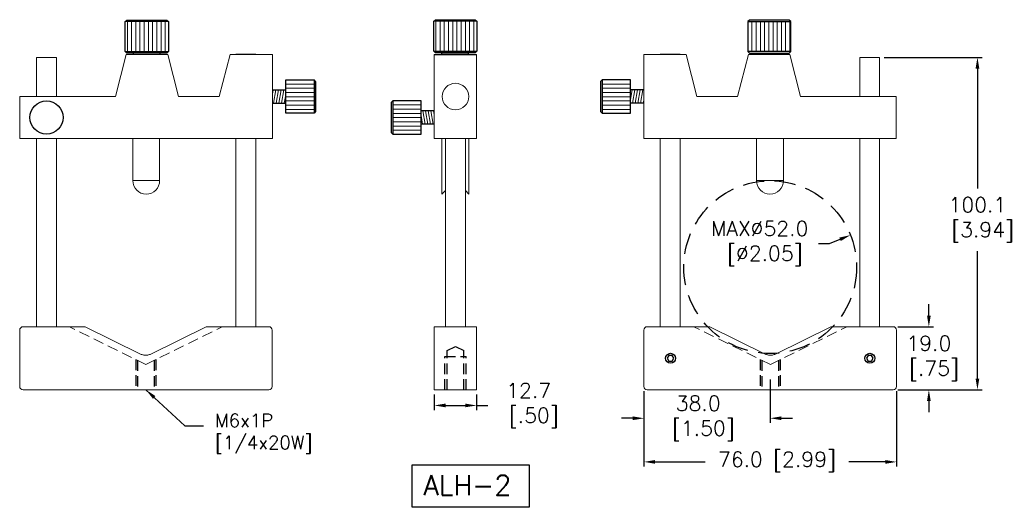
# Model space of a CAD drawing. Extents: x -138 to 158, y 17 to 164.
import ezdxf

# ---------------------------------------------------------------- set-up
doc = ezdxf.new("R2010")
doc.units = 0
doc.header["$LTSCALE"] = 0.5
doc.header["$MEASUREMENT"] = 0
doc.linetypes.add('DASHED', pattern=[19.05, 12.7, -6.35])
doc.linetypes.add('DASHED2', pattern=[9.525, 6.35, -3.175])
doc.layers.get('0').update_dxf_attribs({"linetype": 'CONTINUOUS'})
doc.layers.get('Defpoints').update_dxf_attribs({"linetype": 'CONTINUOUS'})
for name, color, linetype in [('CONTINUE', 7, 'CONTINUOUS'), ('外形輪廓', 7, 'CONTINUOUS'), ('隱藏虛線', 1, 'DASHED')]:
    doc.layers.add(name, color=color, linetype=linetype)
doc.styles.add('STSL', font='romans.shx', dxfattribs={"bigfont": 'stsl.shx'})
doc.dimstyles.new('11', dxfattribs={"dimscale": 2.25, "dimtxt": 2, "dimasz": 1.5, "dimexe": 0.625, "dimexo": 0.625, "dimgap": 1, "dimtad": 0, "dimtih": 1, "dimtoh": 1, "dimdec": 1, "dimzin": 1, "dimdsep": 46, "dimtxsty": 'STSL', "dimcen": 0, "dimadec": 1, "dimazin": 0, "dimtfac": 1, "dimtdec": 1, "dimtofl": 0, "dimtmove": 0, "dimatfit": 3, "dimfxl": 0, "dimtolj": 1, "dimtzin": 0, "dimarcsym": 0})
pattern_1 = [(90, (9.5027, 7.8001), (1.27, 1e-14), [])]
pattern_2 = [(80, (648.7449, 513.1342), (0.78169115, -0.13783324), [])]
pattern_3 = [(180, (-3.4784, 11.1501), (-1e-14, 1.27), [])]

# ---------------------------------------------------------------- blocks, each defined once
blk = doc.blocks.new('*D36')
at = {"layer": 'Defpoints', "color": 0}
for p in [(-13.68, 52.43), (-0.98, 52.43), (-0.98, 47.73)]:
    blk.add_point(p, dxfattribs=at)
at = {"layer": '外形輪廓', "color": 0, "lineweight": -2}
for p, q in [((-13.68, 51.02), (-13.68, 46.32)), ((-0.98, 51.02), (-0.98, 46.32)), ((-10.31, 47.73), (-4.36, 47.73)), ((-0.98, 47.73), (2.39, 47.73))]:
    blk.add_line(p, q, dxfattribs=at)
at = {"layer": '外形輪廓', "color": 0}
for points in [[(-10.31, 48.29), (-10.31, 47.17), (-13.68, 47.73)], [(-4.36, 48.29), (-4.36, 47.17), (-0.98, 47.73)]]:
    blk.add_solid(points, dxfattribs=at)
at = {"layer": '外形輪廓', "color": 0, "insert": (14.71, 47.73), "char_height": 4.5, "attachment_point": 5, "style": 'STSL'}
blk.add_mtext('\\A1;12.7\\P [.50]', dxfattribs=at)
blk = doc.blocks.new('*D37')
at = {"layer": 'Defpoints', "color": 0}
for p in [(111.55, 99.01), (63.26, 79.74)]:
    blk.add_point(p, dxfattribs=at)
at = {"layer": '外形輪廓', "color": 0, "lineweight": -2}
for p, q in [((101.91, 96.51), (105.28, 96.51)), ((105.28, 96.51), (108.42, 97.76))]:
    blk.add_line(p, q, dxfattribs=at)
at = {"layer": '外形輪廓', "color": 0}
blk.add_solid([(108.21, 98.28), (108.63, 97.23), (111.55, 99.01)], dxfattribs=at)
at = {"layer": '外形輪廓', "color": 0, "insert": (84.23, 96.51), "char_height": 4.5, "attachment_point": 5, "style": 'STSL'}
blk.add_mtext('\\A1;MAX∅52.0\\P [∅2.05]', dxfattribs=at)
blk = doc.blocks.new('*D39')
at = {"layer": 'Defpoints', "color": 0}
for p in [(49.41, 53.43), (125.41, 53.43), (125.41, 30.73)]:
    blk.add_point(p, dxfattribs=at)
at = {"layer": '外形輪廓', "color": 0, "lineweight": -2}
for p, q in [((49.41, 52.02), (49.41, 29.32)), ((125.41, 52.02), (125.41, 29.32)), ((52.78, 30.73), (67.78, 30.73)), ((122.03, 30.73), (111.07, 30.73))]:
    blk.add_line(p, q, dxfattribs=at)
at = {"layer": '外形輪廓', "color": 0}
for points in [[(52.78, 31.29), (52.78, 30.17), (49.41, 30.73)], [(122.03, 31.29), (122.03, 30.17), (125.41, 30.73)]]:
    blk.add_solid(points, dxfattribs=at)
at = {"layer": '外形輪廓', "color": 0, "insert": (89.43, 30.73), "char_height": 4.5, "attachment_point": 5, "style": 'STSL'}
blk.add_mtext('\\A1;76.0 [2.99]', dxfattribs=at)
blk = doc.blocks.new('*D40')
at = {"layer": 'Defpoints', "color": 0}
for p in [(120.33, 152.53), (124.41, 52.43), (149.77, 52.43)]:
    blk.add_point(p, dxfattribs=at)
at = {"layer": '外形輪廓', "color": 0, "lineweight": -2}
for p, q in [((121.73, 152.53), (151.18, 152.53)), ((149.77, 149.16), (149.77, 113.08)), ((149.77, 55.81), (149.77, 94.22)), ((125.81, 52.43), (151.18, 52.43))]:
    blk.add_line(p, q, dxfattribs=at)
at = {"layer": '外形輪廓', "color": 0}
for points in [[(149.21, 149.16), (150.33, 149.16), (149.77, 152.53)], [(149.21, 55.81), (150.33, 55.81), (149.77, 52.43)]]:
    blk.add_solid(points, dxfattribs=at)
at = {"layer": '外形輪廓', "color": 0, "insert": (149.77, 103.65), "char_height": 4.5, "attachment_point": 5, "style": 'STSL'}
blk.add_mtext('\\A1;100.1\\P [3.94]', dxfattribs=at)
blk = doc.blocks.new('*D41')
at = {"layer": 'Defpoints', "color": 0}
for p in [(124.41, 71.43), (135.15, 71.43), (124.41, 52.43)]:
    blk.add_point(p, dxfattribs=at)
at = {"layer": '外形輪廓', "color": 0, "lineweight": -2}
for p, q in [((135.15, 74.81), (135.15, 78.18)), ((125.81, 71.43), (136.56, 71.43)), ((125.81, 52.43), (136.56, 52.43)), ((135.15, 49.06), (135.15, 45.68))]:
    blk.add_line(p, q, dxfattribs=at)
at = {"layer": '外形輪廓', "color": 0}
for points in [[(134.59, 74.81), (135.71, 74.81), (135.15, 71.43)], [(134.59, 49.06), (135.71, 49.06), (135.15, 52.43)]]:
    blk.add_solid(points, dxfattribs=at)
at = {"layer": '外形輪廓', "color": 0, "insert": (135.15, 61.94), "char_height": 4.5, "attachment_point": 5, "style": 'STSL'}
blk.add_mtext('\\A1;19.0\\P [.75]', dxfattribs=at)
blk = doc.blocks.new('*D42')
at = {"layer": 'Defpoints', "color": 0}
for p in [(87.41, 57), (49.41, 53.43), (87.41, 43.87)]:
    blk.add_point(p, dxfattribs=at)
at = {"layer": '外形輪廓', "color": 0, "lineweight": -2}
for p, q in [((87.41, 55.59), (87.41, 42.47)), ((49.41, 52.02), (49.41, 42.47)), ((46.03, 43.87), (42.66, 43.87)), ((90.78, 43.87), (94.16, 43.87))]:
    blk.add_line(p, q, dxfattribs=at)
at = {"layer": '外形輪廓', "color": 0}
for points in [[(46.03, 44.44), (46.03, 43.31), (49.41, 43.87)], [(90.78, 44.44), (90.78, 43.31), (87.41, 43.87)]]:
    blk.add_solid(points, dxfattribs=at)
at = {"layer": '外形輪廓', "color": 0, "insert": (65.73, 43.87), "char_height": 4.5, "attachment_point": 5, "style": 'STSL'}
blk.add_mtext('\\A1;38.0\\P [1.50]', dxfattribs=at)

msp = doc.modelspace()

# ---------------------------------------------------------------- hatches: boundary and pattern name
at = {"layer": 'CONTINUE', "lineweight": 13}
h = msp.add_hatch(dxfattribs=at)
h.set_pattern_fill('ANSI31', scale=0.4, angle=45, style=0)
h.set_pattern_definition(pattern_1)
h.paths.add_polyline_path([(-106.7, 154.29), (-93.7, 154.29), (-93.7, 163.29), (-106.7, 163.29)])
h = msp.add_hatch(dxfattribs=at)
h.set_pattern_fill('ANSI31', scale=0.4, angle=45, style=0)
h.set_pattern_definition([(90, (102.3414, 7.9001), (1.27, 1e-14), [])])
h.paths.add_polyline_path([(-13.87, 154.39), (-0.87, 154.39), (-0.87, 163.39), (-13.87, 163.39)])
h = msp.add_hatch(dxfattribs=at)
h.set_pattern_fill('ANSI31', scale=0.4, angle=45, style=0)
h.set_pattern_definition(pattern_1)
h.paths.add_polyline_path([(93.65, 163.29), (80.65, 163.29), (80.65, 154.29), (93.65, 154.29)])
h = msp.add_hatch(dxfattribs=at)
h.set_pattern_fill('ANSI31', scale=0.4, angle=315, style=0)
h.set_pattern_definition(pattern_3)
h.paths.add_polyline_path([(-49.89, 145.73), (-58.39, 145.73), (-58.39, 135.73), (-49.89, 135.73)])
h = msp.add_hatch(dxfattribs=at)
h.set_pattern_fill('ANSI31', scale=0.4, angle=315, style=0)
h.set_pattern_definition(pattern_3)
h.paths.add_polyline_path([(36.83, 135.73), (45.33, 135.73), (45.33, 145.73), (36.83, 145.73)])
h = msp.add_hatch(dxfattribs=at)
h.set_pattern_fill('ANSI31', scale=0.25, angle=55, style=0)
h.set_pattern_definition(pattern_2)
h.paths.add_polyline_path([(-58.39, 142.73), (-62.39, 142.73), (-62.39, 138.73), (-58.39, 138.73)])
h = msp.add_hatch(dxfattribs=at)
h.set_pattern_fill('ANSI31', scale=0.25, angle=55, style=0)
h.set_pattern_definition(pattern_2)
h.paths.add_polyline_path([(45.33, 142.73), (49.33, 142.73), (49.33, 138.73), (45.33, 138.73)])
h = msp.add_hatch(dxfattribs=at)
h.set_pattern_fill('ANSI31', scale=0.4, angle=315, style=0)
h.set_pattern_definition([(0, (-72.5894, 4.8501), (4e-16, 1.27), [])])
h.paths.add_polyline_path([(-26.18, 129.43), (-17.68, 129.43), (-17.68, 139.43), (-26.18, 139.43)])
h = msp.add_hatch(dxfattribs=at)
h.set_pattern_fill('ANSI31', scale=0.25, angle=55, style=0)
h.set_pattern_definition([(100, (-724.8128, 506.8342), (-0.78169115, -0.13783324), [])])
h.paths.add_polyline_path([(-17.68, 132.43), (-13.68, 132.43), (-13.68, 136.43), (-17.68, 136.43)])

# ---------------------------------------------------------------- linework, layer by layer
at = {"color": 7, "linetype": 'Continuous', "lineweight": 15}
for p, q in [((-133.39, 152.53), (-133.39, 140.73)), ((-127.39, 152.53), (-133.38, 152.53)), ((-127.39, 140.73), (-127.39, 152.53)), ((-106.39, 153.38), (-109.59, 140.73)), ((-106.39, 153.38), (-101, 153.38)), ((-106.38, 153.38), (-106.37, 153.38)), ((-106.37, 153.38), (-106.38, 153.38)), ((-106.09, 153.38), (-106.38, 153.38)), ((-106.37, 153.38), (-106.06, 153.38)), ((-106.34, 153.38), (-106.29, 153.38)), ((-106.29, 153.38), (-106.34, 153.38)), ((-106.06, 153.38), (-106.34, 153.38)), ((-106.29, 153.38), (-105.97, 153.38)), ((-106.23, 153.38), (-106.15, 153.38)), ((-106.15, 153.38), (-106.23, 153.38)), ((-105.97, 153.38), (-106.23, 153.38)), ((-106.15, 153.38), (-105.82, 153.38)), ((-106.05, 153.38), (-105.95, 153.38)), ((-105.95, 153.38), (-106.05, 153.38)), ((-105.82, 153.38), (-106.05, 153.38)), ((-105.95, 153.38), (-105.61, 153.38)), ((-105.82, 153.38), (-105.7, 153.38)), ((-105.7, 153.38), (-105.82, 153.38)), ((-105.61, 153.38), (-105.82, 153.38)), ((-105.7, 153.38), (-105.35, 153.38)), ((-105.54, 153.38), (-105.38, 153.38)), ((-105.38, 153.38), (-105.54, 153.38)), ((-105.35, 153.38), (-105.54, 153.38)), ((-105.38, 153.38), (-105.04, 153.38)), ((-105.19, 153.38), (-105.02, 153.38)), ((-105.02, 153.38), (-105.19, 153.38)), ((-105.04, 153.38), (-105.19, 153.38)), ((-105.02, 153.38), (-104.68, 153.38)), ((-104.8, 153.38), (-104.6, 153.38)), ((-104.6, 153.38), (-104.8, 153.38)), ((-104.68, 153.38), (-104.8, 153.38)), ((-104.6, 153.38), (-104.27, 153.38)), ((-104.36, 153.38), (-104.14, 153.38)), ((-104.14, 153.38), (-104.36, 153.38)), ((-104.27, 153.38), (-104.36, 153.38)), ((-104.14, 153.38), (-103.82, 153.38)), ((-103.88, 153.38), (-103.64, 153.38)), ((-103.64, 153.38), (-103.88, 153.38)), ((-103.82, 153.38), (-103.88, 153.38)), ((-103.64, 153.38), (-103.33, 153.38)), ((-103.35, 153.38), (-103.1, 153.38)), ((-103.1, 153.38), (-103.35, 153.38)), ((-103.33, 153.38), (-103.35, 153.38)), ((-103.1, 153.38), (-102.81, 153.38)), ((-102.81, 153.38), (-102.8, 153.38)), ((-102.8, 153.38), (-102.53, 153.38)), ((-102.53, 153.38), (-102.8, 153.38)), ((-102.53, 153.38), (-102.26, 153.38)), ((-102.26, 153.38), (-102.21, 153.38)), ((-102.21, 153.38), (-101.94, 153.38)), ((-101.94, 153.38), (-102.21, 153.38)), ((-101.94, 153.38), (-101.69, 153.38)), ((-101.69, 153.38), (-101.61, 153.38)), ((-101.61, 153.38), (-101.32, 153.38)), ((-101.32, 153.38), (-101.61, 153.38)), ((-101.32, 153.38), (-101.1, 153.38)), ((-101.1, 153.38), (-101, 153.38)), ((-100.62, 153.38), (-101, 153.38)), ((-100.98, 153.38), (-101, 153.38)), ((-100.98, 153.38), (-100.69, 153.38)), ((-100.69, 153.38), (-100.98, 153.38)), ((-100.62, 153.38), (-100.69, 153.38)), ((-100.62, 153.38), (-100.41, 153.38)), ((-100.49, 153.38), (-100.62, 153.38)), ((-100.41, 153.38), (-100.49, 153.38)), ((-100.41, 153.38), (-99.97, 153.38)), ((-100.41, 153.38), (-100.35, 153.38)), ((-100.35, 153.38), (-100.06, 153.38)), ((-100.06, 153.38), (-100.35, 153.38)), ((-100.06, 153.38), (-99.97, 153.38)), ((-99.97, 153.38), (-99.8, 153.38)), ((-99.97, 153.38), (-99.89, 153.38)), ((-99.89, 153.38), (-99.8, 153.38)), ((-99.36, 153.38), (-99.8, 153.38)), ((-99.71, 153.38), (-99.8, 153.38)), ((-99.42, 153.38), (-99.71, 153.38)), ((-99.71, 153.38), (-99.42, 153.38)), ((-99.36, 153.38), (-99.42, 153.38)), ((-99.36, 153.38), (-99.15, 153.38)), ((-99.36, 153.38), (-99.28, 153.38)), ((-99.28, 153.38), (-99.15, 153.38)), ((-99.15, 153.38), (-98.77, 153.38)), ((-99.15, 153.38), (-99.08, 153.38)), ((-98.79, 153.38), (-99.08, 153.38)), ((-99.08, 153.38), (-98.79, 153.38)), ((-98.79, 153.38), (-98.77, 153.38)), ((-98.68, 153.38), (-98.77, 153.38)), ((-93.89, 153.38), (-98.77, 153.38)), ((-98.45, 153.38), (-98.68, 153.38)), ((-98.16, 153.38), (-98.45, 153.38)), ((-98.45, 153.38), (-98.16, 153.38)), ((-98.09, 153.38), (-98.16, 153.38)), ((-97.84, 153.38), (-98.09, 153.38)), ((-97.56, 153.38), (-97.84, 153.38)), ((-97.84, 153.38), (-97.56, 153.38)), ((-97.51, 153.38), (-97.56, 153.38)), ((-97.24, 153.38), (-97.51, 153.38)), ((-96.97, 153.38), (-97.24, 153.38)), ((-97.24, 153.38), (-96.97, 153.38)), ((-96.96, 153.38), (-96.97, 153.38)), ((-96.67, 153.38), (-96.96, 153.38)), ((-96.42, 153.38), (-96.67, 153.38)), ((-96.67, 153.38), (-96.42, 153.38)), ((-96.44, 153.38), (-96.42, 153.38)), ((-96.13, 153.38), (-96.44, 153.38)), ((-95.9, 153.38), (-96.13, 153.38)), ((-96.13, 153.38), (-95.9, 153.38)), ((-95.95, 153.38), (-95.9, 153.38)), ((-95.63, 153.38), (-95.95, 153.38)), ((-95.41, 153.38), (-95.63, 153.38)), ((-95.63, 153.38), (-95.41, 153.38)), ((-95.5, 153.38), (-95.41, 153.38)), ((-95.17, 153.38), (-95.5, 153.38)), ((-94.97, 153.38), (-95.17, 153.38)), ((-95.17, 153.38), (-94.97, 153.38)), ((-95.09, 153.38), (-94.97, 153.38)), ((-94.75, 153.38), (-95.09, 153.38)), ((-94.58, 153.38), (-94.75, 153.38)), ((-94.75, 153.38), (-94.58, 153.38)), ((-94.39, 153.38), (-94.73, 153.38)), ((-94.73, 153.38), (-94.58, 153.38)), ((-94.42, 153.38), (-94.24, 153.38)), ((-94.07, 153.38), (-94.42, 153.38)), ((-94.24, 153.38), (-94.39, 153.38)), ((-94.39, 153.38), (-94.24, 153.38)), ((-94.16, 153.38), (-93.95, 153.38)), ((-93.89, 153.38), (-94.16, 153.38)), ((-93.95, 153.38), (-94.07, 153.38)), ((-94.07, 153.38), (-93.95, 153.38)), ((-93.95, 153.38), (-93.89, 153.38)), ((-90.64, 140.73), (-93.89, 153.38)), ((-75.14, 153.38), (-78.39, 140.73)), ((-75.14, 153.38), (-62.39, 153.38)), ((-73.39, 153.48), (-73.39, 153.38)), ((-73.39, 153.48), (-73.39, 153.38)), ((-67.39, 153.48), (-73.39, 153.48)), ((-67.39, 153.38), (-67.39, 153.48)), ((-67.39, 153.38), (-67.39, 153.48)), ((-62.39, 153.38), (-62.39, 128.08)), ((-13.68, 153.38), (-13.68, 128.08)), ((-13.68, 153.38), (-13.68, 140.73)), ((-10.33, 153.48), (-10.33, 153.38)), ((-4.33, 153.38), (-4.33, 153.48)), ((-0.98, 153.38), (-0.98, 128.08)), ((-0.98, 153.38), (-0.98, 140.73)), ((49.33, 153.38), (49.33, 128.08)), ((62.08, 153.38), (49.33, 153.38)), ((54.33, 153.38), (54.33, 153.48)), ((54.33, 153.38), (54.33, 153.48)), ((54.33, 153.48), (60.33, 153.48)), ((60.33, 153.48), (60.33, 153.38)), ((60.33, 153.48), (60.33, 153.38)), ((62.08, 153.38), (65.33, 140.73)), ((77.58, 140.73), (80.83, 153.38)), ((80.83, 153.38), (85.71, 153.38)), ((80.83, 153.38), (81.1, 153.38)), ((80.9, 153.38), (80.83, 153.38)), ((80.89, 153.38), (81.02, 153.38)), ((81.02, 153.38), (80.89, 153.38)), ((81.1, 153.38), (80.89, 153.38)), ((81.02, 153.38), (81.36, 153.38)), ((81.18, 153.38), (81.33, 153.38)), ((81.33, 153.38), (81.18, 153.38)), ((81.36, 153.38), (81.18, 153.38)), ((81.33, 153.38), (81.67, 153.38)), ((81.52, 153.38), (81.7, 153.38)), ((81.7, 153.38), (81.52, 153.38)), ((81.67, 153.38), (81.52, 153.38)), ((81.7, 153.38), (82.04, 153.38)), ((81.92, 153.38), (82.11, 153.38)), ((82.11, 153.38), (81.92, 153.38)), ((82.04, 153.38), (81.92, 153.38)), ((82.11, 153.38), (82.45, 153.38)), ((82.36, 153.38), (82.57, 153.38)), ((82.57, 153.38), (82.36, 153.38)), ((82.45, 153.38), (82.36, 153.38)), ((82.57, 153.38), (82.9, 153.38)), ((82.84, 153.38), (83.08, 153.38)), ((83.08, 153.38), (82.84, 153.38)), ((82.9, 153.38), (82.84, 153.38)), ((83.08, 153.38), (83.39, 153.38)), ((83.36, 153.38), (83.62, 153.38)), ((83.62, 153.38), (83.36, 153.38)), ((83.39, 153.38), (83.36, 153.38)), ((83.62, 153.38), (83.91, 153.38)), ((83.91, 153.38), (83.92, 153.38)), ((83.92, 153.38), (84.18, 153.38)), ((84.18, 153.38), (83.92, 153.38)), ((84.18, 153.38), (84.46, 153.38)), ((84.46, 153.38), (84.5, 153.38)), ((84.5, 153.38), (84.78, 153.38)), ((84.78, 153.38), (84.5, 153.38)), ((84.78, 153.38), (85.03, 153.38)), ((85.03, 153.38), (85.11, 153.38)), ((85.11, 153.38), (85.39, 153.38)), ((85.39, 153.38), (85.11, 153.38)), ((85.39, 153.38), (85.62, 153.38)), ((85.62, 153.38), (85.71, 153.38)), ((86.09, 153.38), (85.71, 153.38)), ((85.73, 153.38), (85.71, 153.38)), ((85.73, 153.38), (86.02, 153.38)), ((86.02, 153.38), (85.73, 153.38)), ((86.09, 153.38), (86.02, 153.38)), ((86.3, 153.38), (86.09, 153.38)), ((86.22, 153.38), (86.09, 153.38)), ((86.3, 153.38), (86.22, 153.38)), ((86.3, 153.38), (86.74, 153.38)), ((86.3, 153.38), (86.36, 153.38)), ((86.36, 153.38), (86.66, 153.38)), ((86.66, 153.38), (86.36, 153.38)), ((86.66, 153.38), (86.74, 153.38)), ((86.92, 153.38), (86.74, 153.38)), ((86.83, 153.38), (86.74, 153.38)), ((86.92, 153.38), (86.83, 153.38)), ((87.36, 153.38), (86.92, 153.38)), ((87, 153.38), (86.92, 153.38)), ((87.3, 153.38), (87, 153.38)), ((87, 153.38), (87.3, 153.38)), ((87.36, 153.38), (87.3, 153.38)), ((87.57, 153.38), (87.36, 153.38)), ((87.36, 153.38), (87.44, 153.38)), ((87.44, 153.38), (87.57, 153.38)), ((87.57, 153.38), (87.95, 153.38)), ((87.57, 153.38), (87.64, 153.38)), ((87.93, 153.38), (87.64, 153.38)), ((87.64, 153.38), (87.93, 153.38)), ((87.93, 153.38), (87.95, 153.38)), ((88.04, 153.38), (87.95, 153.38)), ((93.33, 153.38), (87.95, 153.38)), ((88.27, 153.38), (88.04, 153.38)), ((88.55, 153.38), (88.27, 153.38)), ((88.27, 153.38), (88.55, 153.38)), ((88.63, 153.38), (88.55, 153.38)), ((88.88, 153.38), (88.63, 153.38)), ((89.16, 153.38), (88.88, 153.38)), ((88.88, 153.38), (89.16, 153.38)), ((89.2, 153.38), (89.16, 153.38)), ((89.48, 153.38), (89.2, 153.38)), ((89.74, 153.38), (89.48, 153.38)), ((89.48, 153.38), (89.74, 153.38)), ((89.75, 153.38), (89.74, 153.38)), ((90.04, 153.38), (89.75, 153.38)), ((90.3, 153.38), (90.04, 153.38)), ((90.04, 153.38), (90.3, 153.38)), ((90.58, 153.38), (90.27, 153.38)), ((90.27, 153.38), (90.3, 153.38)), ((90.82, 153.38), (90.58, 153.38)), ((90.58, 153.38), (90.82, 153.38)), ((90.76, 153.38), (90.82, 153.38)), ((91.08, 153.38), (90.76, 153.38)), ((91.3, 153.38), (91.08, 153.38)), ((91.08, 153.38), (91.3, 153.38)), ((91.21, 153.38), (91.3, 153.38)), ((91.55, 153.38), (91.21, 153.38)), ((91.74, 153.38), (91.55, 153.38)), ((91.55, 153.38), (91.74, 153.38)), ((91.96, 153.38), (91.62, 153.38)), ((91.62, 153.38), (91.74, 153.38)), ((92.14, 153.38), (91.96, 153.38)), ((91.96, 153.38), (92.14, 153.38)), ((91.98, 153.38), (92.14, 153.38)), ((92.33, 153.38), (91.98, 153.38)), ((92.3, 153.38), (92.48, 153.38)), ((92.64, 153.38), (92.3, 153.38)), ((92.48, 153.38), (92.33, 153.38)), ((92.33, 153.38), (92.48, 153.38)), ((92.56, 153.38), (92.77, 153.38)), ((92.9, 153.38), (92.56, 153.38)), ((92.77, 153.38), (92.64, 153.38)), ((92.64, 153.38), (92.77, 153.38)), ((93.1, 153.38), (92.76, 153.38)), ((92.76, 153.38), (93, 153.38)), ((93, 153.38), (92.9, 153.38)), ((92.9, 153.38), (93, 153.38)), ((93.24, 153.38), (92.91, 153.38)), ((92.91, 153.38), (93.17, 153.38)), ((93.31, 153.38), (93, 153.38)), ((93, 153.38), (93.28, 153.38)), ((93.03, 153.38), (93.33, 153.38)), ((93.17, 153.38), (93.1, 153.38)), ((93.1, 153.38), (93.17, 153.38)), ((93.28, 153.38), (93.24, 153.38)), ((93.24, 153.38), (93.28, 153.38)), ((93.33, 153.38), (93.31, 153.38)), ((93.31, 153.38), (93.33, 153.38)), ((93.33, 153.38), (96.53, 140.73)), ((114.33, 140.73), (114.33, 152.53)), ((114.33, 152.53), (120.33, 152.53)), ((120.33, 152.53), (120.33, 140.73)), ((-109.59, 140.73), (-138.39, 140.73)), ((-138.39, 140.73), (-138.39, 128.08)), ((-127.39, 140.73), (-133.39, 140.73)), ((-78.39, 140.73), (-90.64, 140.73)), ((-13.68, 140.73), (-13.68, 128.08)), ((-0.98, 140.73), (-0.98, 128.08)), ((65.33, 140.73), (77.58, 140.73)), ((96.53, 140.73), (125.33, 140.73)), ((114.33, 140.73), (120.33, 140.73)), ((125.33, 140.73), (125.33, 128.08)), ((-13.68, 135.78), (-13.68, 131.78)), ((-138.39, 128.08), (-62.39, 128.08)), ((-133.39, 128.11), (-133.39, 128.08)), ((-133.39, 128.11), (-133.39, 71.43)), ((-127.39, 128.08), (-133.39, 128.08)), ((-127.39, 71.43), (-127.39, 128.08)), ((-104.44, 128.08), (-104.44, 115.43)), ((-104.43, 128.08), (-96.34, 128.08)), ((-96.34, 115.43), (-96.34, 128.08)), ((-67.39, 128.08), (-73.39, 128.08)), ((-73.39, 128.08), (-73.39, 71.43)), ((-67.39, 71.43), (-67.39, 128.08)), ((-13.68, 128.08), (-0.98, 128.08)), ((-11.38, 128.08), (-11.38, 111.38)), ((-3.28, 128.08), (-11.37, 128.08)), ((-10.33, 128.08), (-10.33, 71.43)), ((-10.33, 128.08), (-10.33, 71.43)), ((-4.33, 128.08), (-10.33, 128.08)), ((-4.33, 128.08), (-10.33, 128.08)), ((-4.33, 71.43), (-4.33, 128.08)), ((-4.33, 71.43), (-4.33, 128.08)), ((-3.28, 111.38), (-3.28, 128.08)), ((125.33, 128.08), (49.33, 128.08)), ((54.33, 71.43), (54.33, 128.08)), ((54.33, 128.08), (60.33, 128.08)), ((60.33, 128.08), (60.33, 71.43)), ((83.28, 115.43), (83.28, 128.08)), ((91.38, 128.08), (83.28, 128.08)), ((91.38, 128.08), (91.38, 115.43)), ((114.33, 71.43), (114.33, 128.08)), ((114.33, 128.08), (120.33, 128.08)), ((120.33, 128.11), (120.33, 128.08)), ((120.33, 128.11), (120.33, 71.43)), ((-96.34, 115.43), (-104.44, 115.43)), ((83.28, 115.43), (91.38, 115.43)), ((-10.33, 112.43), (-11.38, 111.39)), ((-4.33, 112.43), (-3.29, 111.39)), ((-118.71, 71.43), (-137.46, 71.43)), ((-127.39, 71.43), (-133.38, 71.43)), ((-123.51, 71.43), (-118.71, 71.43)), ((-102.06, 63.2), (-118.71, 71.43)), ((-82.31, 71.43), (-98.96, 63.2)), ((-63.46, 71.43), (-82.31, 71.43)), ((-82.31, 71.43), (-77.51, 71.43)), ((-67.39, 71.43), (-73.38, 71.43)), ((-13.68, 71.43), (-9.73, 71.43)), ((-0.98, 71.43), (-13.68, 71.43)), ((-13.68, 71.43), (-13.68, 70.43)), ((-13.68, 70.43), (-13.68, 71.43)), ((-13.68, 71.43), (-13.68, 63.2)), ((-4.33, 71.43), (-10.32, 71.43)), ((-4.33, 71.43), (-10.32, 71.43)), ((-7.33, 71.43), (-9.73, 71.43)), ((-4.93, 71.43), (-7.33, 71.43)), ((-4.93, 71.43), (-0.98, 71.43)), ((-0.98, 71.43), (-0.98, 70.43)), ((-0.98, 70.43), (-0.98, 71.43)), ((-0.98, 71.43), (-0.98, 63.2)), ((50.41, 71.43), (69.26, 71.43)), ((54.33, 71.43), (60.33, 71.43)), ((69.26, 71.43), (64.46, 71.43)), ((69.26, 71.43), (85.9, 63.2)), ((89.01, 63.2), (105.65, 71.43)), ((105.65, 71.43), (124.41, 71.43)), ((110.46, 71.43), (105.65, 71.43)), ((114.33, 71.43), (120.33, 71.43)), ((-138.46, 70.43), (-138.46, 53.43)), ((-62.46, 53.43), (-62.46, 70.43)), ((-13.68, 53.43), (-13.68, 70.43)), ((-0.98, 53.43), (-0.98, 70.43)), ((49.41, 53.43), (49.41, 70.43)), ((125.41, 70.43), (125.41, 53.43)), ((-13.68, 63.2), (-13.68, 62.84)), ((-0.98, 60.44), (-0.98, 63.42)), ((-0.98, 60.44), (-0.98, 63.42)), ((-0.98, 60.45), (-0.98, 63.41)), ((-0.98, 60.45), (-0.98, 63.41)), ((-0.98, 63.2), (-0.98, 62.84)), ((-0.98, 63.08), (-0.98, 62.51)), ((-0.98, 62.51), (-0.98, 61.35)), ((-0.98, 61.35), (-0.98, 60.78)), ((-13.68, 53.43), (-13.68, 52.43)), ((-13.68, 52.43), (-13.68, 53.43)), ((-0.98, 53.43), (-0.98, 52.43)), ((-0.98, 52.43), (-0.98, 53.43)), ((-137.46, 52.43), (-63.46, 52.43)), ((-97.96, 52.43), (-102.96, 52.43)), ((-0.98, 52.43), (-13.68, 52.43)), ((-4.56, 52.43), (-10.1, 52.43)), ((-4.56, 52.43), (-10.1, 52.43)), ((-9.83, 52.43), (-4.84, 52.43)), ((124.41, 52.43), (50.41, 52.43)), ((84.91, 52.43), (89.9, 52.43))]:
    msp.add_line(p, q, dxfattribs=at)
at = {"color": 7, "linetype": 'DASHED2', "lineweight": 15}
for p, q in [((-100.51, 60.06), (-123.51, 71.43)), ((-100.51, 60.06), (-77.51, 71.43)), ((87.46, 60.06), (64.46, 71.43)), ((87.46, 60.06), (110.46, 71.43))]:
    msp.add_line(p, q, dxfattribs=at)
at = {"color": 0, "linetype": 'DASHED2'}
for p, q in [((-103.46, 61.57), (-103.46, 52.43)), ((-102.96, 61.34), (-102.96, 52.43)), ((-97.96, 61.34), (-97.96, 52.43)), ((-97.46, 61.57), (-97.46, 52.43)), ((84.41, 61.57), (84.41, 52.43)), ((84.91, 61.34), (84.91, 52.43)), ((89.91, 61.34), (89.91, 52.43)), ((90.41, 61.57), (90.41, 52.43))]:
    msp.add_line(p, q, dxfattribs=at)
at = {"color": 7, "linetype": 'Continuous', "lineweight": 15}
msp.add_circle((-7.33, 140.73), 4, dxfattribs=at)
msp.add_circle((-7.33, 140.73), 4, dxfattribs=at)
for centre, radius, start, end in [((-100.39, 115.43), 4.05, 180, 0), ((87.33, 115.43), 4.05, 180, 0), ((-137.46, 70.43), 1, 90, 180), ((-137.46, 70.43), 1, 90, 180), ((-63.46, 70.43), 1, 0, 90), ((-63.46, 70.43), 1, 0, 90), ((50.41, 70.43), 1, 90, 180), ((50.41, 70.43), 1, 90, 180), ((124.41, 70.43), 1, 0, 90), ((124.41, 70.43), 1, 0, 90), ((-100.51, 66.34), 3.5, 243.7, 296.3), ((-100.51, 66.34), 3.5, 243.7, 296.3), ((-100.51, 66.34), 3.5, 243.7, 250.6368), ((-100.51, 66.34), 3.5, 250.6368, 289.3632), ((-100.51, 66.34), 3.5, 289.3632, 296.3), ((87.46, 66.34), 3.5, 243.7, 296.3), ((87.46, 66.34), 3.5, 243.7, 296.3), ((87.46, 66.34), 3.5, 243.7, 250.6368), ((87.46, 66.34), 3.5, 250.6368, 289.3632), ((87.46, 66.34), 3.5, 289.3632, 296.3), ((-137.46, 53.43), 1, 180, 270), ((-137.46, 53.43), 1, 180, 270), ((-63.46, 53.43), 1, 270, 0), ((-63.46, 53.43), 1, 270, 0), ((50.41, 53.43), 1, 180, 270), ((50.41, 53.43), 1, 180, 270), ((124.41, 53.43), 1, 270, 0), ((124.41, 53.43), 1, 270, 0)]:
    msp.add_arc(centre, radius, start, end, dxfattribs=at)
at = {"layer": 'CONTINUE'}
for p, q in [((-93.7, 163.29), (-106.7, 163.29)), ((-0.87, 163.39), (-13.87, 163.39)), ((80.65, 163.29), (93.65, 163.29)), ((-106.7, 154.29), (-93.7, 154.29)), ((-13.87, 154.39), (-0.87, 154.39)), ((93.65, 154.29), (80.65, 154.29)), ((-104.2, 153.38), (-104.2, 153.79)), ((-96.2, 153.38), (-96.2, 153.79)), ((-11.37, 153.48), (-11.37, 153.89)), ((-3.37, 153.48), (-3.37, 153.89)), ((83.15, 153.38), (83.15, 153.79)), ((91.15, 153.38), (91.15, 153.79)), ((-58.39, 135.73), (-58.39, 145.73)), ((-58.39, 145.73), (-49.89, 145.73)), ((-49.89, 145.73), (-49.89, 135.73)), ((-49.39, 145.23), (-49.89, 145.73)), ((-49.39, 145.23), (-49.39, 136.23)), ((36.33, 145.23), (36.83, 145.73)), ((36.33, 145.23), (36.33, 136.23)), ((36.83, 145.73), (36.83, 135.73)), ((45.33, 145.73), (36.83, 145.73)), ((45.33, 135.73), (45.33, 145.73)), ((-62.39, 142.73), (-58.39, 142.73)), ((49.33, 142.73), (45.33, 142.73)), ((-26.68, 138.93), (-26.18, 139.43)), ((-17.68, 139.43), (-26.18, 139.43)), ((-26.18, 139.43), (-26.18, 129.43)), ((-17.68, 129.43), (-17.68, 139.43)), ((-62.39, 138.73), (-58.39, 138.73)), ((-26.68, 138.93), (-26.68, 129.93)), ((-13.68, 136.43), (-17.68, 136.43)), ((49.33, 138.73), (45.33, 138.73)), ((-49.89, 135.73), (-58.39, 135.73)), ((-49.39, 136.23), (-49.89, 135.73)), ((36.33, 136.23), (36.83, 135.73)), ((36.83, 135.73), (45.33, 135.73)), ((-13.68, 132.43), (-17.68, 132.43)), ((-26.68, 129.93), (-26.18, 129.43)), ((-26.18, 129.43), (-17.68, 129.43))]:
    msp.add_line(p, q, dxfattribs=at)
for points in [[(-94.2, 153.79), (-106.2, 153.79), (-106.7, 154.29), (-106.7, 163.29), (-106.2, 163.79), (-94.2, 163.79), (-93.7, 163.29), (-93.7, 154.29)], [(-1.37, 153.89), (-13.37, 153.89), (-13.87, 154.39), (-13.87, 163.39), (-13.37, 163.89), (-1.37, 163.89), (-0.87, 163.39), (-0.87, 154.39)], [(81.15, 153.79), (93.15, 153.79), (93.65, 154.29), (93.65, 163.29), (93.15, 163.79), (81.15, 163.79), (80.65, 163.29), (80.65, 154.29)]]:
    msp.add_lwpolyline(points, close=True, dxfattribs=at)
msp.add_circle((-130.39, 134.43), 5, dxfattribs=at)
at = {"layer": '外形輪廓'}
for p, q in [((-13.68, 153.38), (-0.98, 153.38)), ((-11.37, 153.48), (-3.37, 153.48))]:
    msp.add_line(p, q, dxfattribs=at)
for points in [[(56.91, 62.8), (56.41, 61.93), (56.91, 61.06), (57.91, 61.06), (58.41, 61.93), (57.91, 62.8)], [(116.91, 62.8), (116.41, 61.93), (116.91, 61.06), (117.91, 61.06), (118.41, 61.93), (117.91, 62.8)], [(-20.32, 29.89), (14.85, 29.89), (14.85, 17.06), (-20.32, 17.06)]]:
    msp.add_lwpolyline(points, close=True, dxfattribs=at)
for centre in [(57.41, 61.93), (117.41, 61.93)]:
    msp.add_circle(centre, 1.5, dxfattribs=at)
at = {"layer": '隱藏虛線', "color": 0, "ltscale": 0.5}
for p, q in [((-9.83, 64.29), (-7.33, 65.49)), ((-7.33, 65.49), (-4.83, 64.29)), ((-10.53, 52.43), (-10.53, 62.49)), ((-10.53, 62.49), (-4.13, 62.49)), ((-9.83, 52.43), (-9.83, 64.29)), ((-4.83, 52.43), (-4.83, 64.29)), ((-4.13, 52.43), (-4.13, 62.49))]:
    msp.add_line(p, q, dxfattribs=at)
at = {"layer": '隱藏虛線', "color": 0}
msp.add_circle((87.41, 89.37), 26, dxfattribs=at)

# ---------------------------------------------------------------- texts
at = {"layer": 'CONTINUE', "insert": (-79.68, 45.22), "char_height": 4, "attachment_point": 1, "style": 'STSL'}
msp.add_mtext('M6x1P \\P[1/4x20W]', dxfattribs=at)
at = {"layer": '外形輪廓', "insert": (-16.97, 26.73), "char_height": 6, "attachment_point": 1, "style": 'STSL'}
msp.add_mtext_dynamic_manual_height_columns('ALH-2', width=44.6657, gutter_width=15, heights=[0], dxfattribs=at)

# ---------------------------------------------------------------- dimensions: what is measured, and where the dimension line sits
at = {"layer": '外形輪廓'}
for base, p1, p2, picture, middle in [((149.77, 52.43), (120.33, 152.53), (124.41, 52.43), '*D40', (149.77, 103.65)), ((135.15, 71.43), (124.41, 52.43), (124.41, 71.43), '*D41', (135.15, 61.94))]:
    dim = msp.add_linear_dim(base=base, p1=p1, p2=p2, angle=90, text='<>\\P[]', dimstyle='11', dxfattribs=at)
    dim.commit()
    dim.dimension.update_dxf_attribs({"geometry": picture, "text_midpoint": middle, "dimtype": 160})
dim = msp.add_diameter_dim_2p(p1=(63.26, 79.74), p2=(111.55, 99.01), text='MAX<>\\P[]', dimstyle='11', dxfattribs=at)
dim.commit()
dim.dimension.update_dxf_attribs({"geometry": '*D37', "text_midpoint": (84.23, 96.51), "dimtype": 163})
for base, p1, p2, picture, middle in [((87.41, 43.87), (49.41, 53.43), (87.41, 57), '*D42', (65.73, 43.87)), ((-0.98, 47.73), (-13.68, 52.43), (-0.98, 52.43), '*D36', (14.71, 47.73))]:
    dim = msp.add_linear_dim(base=base, p1=p1, p2=p2, text='<>\\P[]', dimstyle='11', dxfattribs=at)
    dim.commit()
    dim.dimension.update_dxf_attribs({"geometry": picture, "text_midpoint": middle, "dimtype": 160})
dim = msp.add_linear_dim(base=(125.41, 30.73), p1=(49.41, 53.43), p2=(125.41, 53.43), dimstyle='11', dxfattribs=at)
dim.commit()
dim.dimension.update_dxf_attribs({"geometry": '*D39', "text_midpoint": (89.43, 30.73), "dimtype": 160})

# ---------------------------------------------------------------- leaders
at = {"layer": 'CONTINUE', "annotation_type": 0, "has_hookline": 1, "hookline_direction": 0, "text_width": 30.86}
msp.add_leader([(-100.46, 52.43), (-88.74, 41.63), (-83.19, 41.62)], dimstyle='11', dxfattribs=at)

doc.saveas('drawing.dxf')
